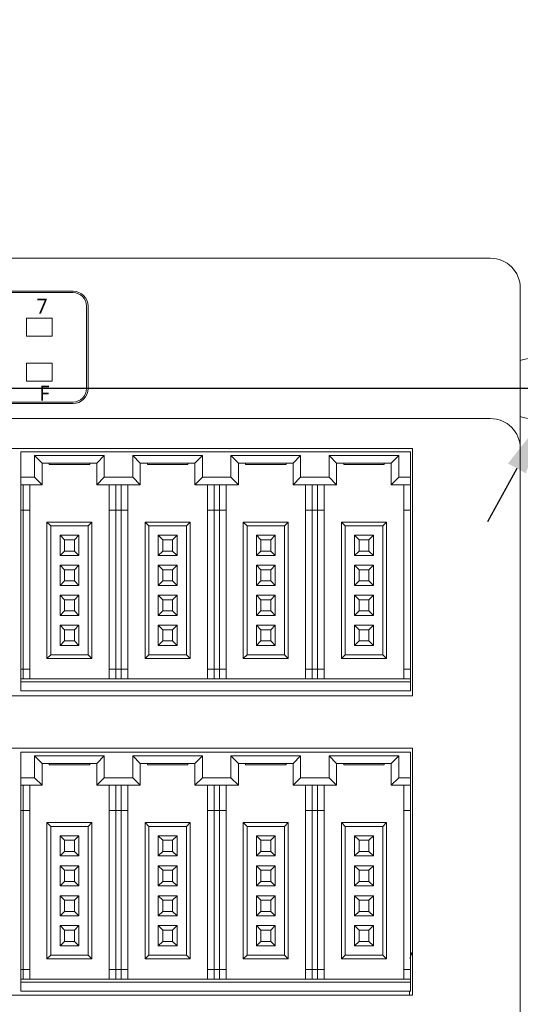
# Model space of a CAD drawing. Header units: millimetres. Extents: x 2293 to 4250, y -591 to 894.
# Tile 41 of 117: x 3579 to 3612, y 397 to 463. Entities that reach past the tile are written whole.
import ezdxf

# ---------------------------------------------------------------- set-up
doc = ezdxf.new("R2010")
doc.units = ezdxf.units.MM
doc.header["$PDSIZE"] = -1
doc.layers.add('1', color=7, linetype='Continuous', lineweight=13)
doc.dimstyles.new('ISO-25', dxfattribs={"dimtxt": 2.5, "dimasz": 2.5, "dimexe": 1.25, "dimexo": 0.625, "dimtad": 1, "dimtxsty": 'Standard', "dimcen": 2.5, "dimadec": 0, "dimazin": 0, "dimtfac": 1, "dimtmove": 0, "dimatfit": 3, "dimfxl": 1, "dimarcsym": 0})

# ---------------------------------------------------------------- blocks, each defined once
blk = doc.blocks.new('*D110')
at = {"color": 0, "lineweight": -2}
for p, q in [((3615.195, 438.093), (3438.352, 438.093)), ((3440.352, 434.013), (3440.352, 423.867)), ((3440.352, 407.173), (3440.352, 417.319)), ((3449.495, 403.093), (3438.352, 403.093))]:
    blk.add_line(p, q, dxfattribs=at)
at = {"color": 0}
for points in [[(3441.032, 434.013), (3439.672, 434.013), (3440.352, 438.093)], [(3439.672, 407.173), (3441.032, 407.173), (3440.352, 403.093)]]:
    blk.add_solid(points, dxfattribs=at)
at = {"layer": 'Defpoints', "color": 0}
for p in [(3440.352, 438.093), (3615.195, 438.093), (3449.495, 403.093)]:
    blk.add_point(p, dxfattribs=at)
at = {"color": 0, "insert": (3440.352, 420.593), "char_height": 3.5, "attachment_point": 5}
blk.add_mtext('(35)', dxfattribs=at)
blk = doc.blocks.new('*D111')
at = {"color": 0, "lineweight": -2}
for p, q in [((3615.195, 438.093), (3615.195, 356.944)), ((3449.495, 403.093), (3449.495, 356.944)), ((3453.575, 358.944), (3611.115, 358.944))]:
    blk.add_line(p, q, dxfattribs=at)
at = {"color": 0}
for points in [[(3453.575, 359.624), (3453.575, 358.264), (3449.495, 358.944)], [(3611.115, 358.264), (3611.115, 359.624), (3615.195, 358.944)]]:
    blk.add_solid(points, dxfattribs=at)
at = {"layer": 'Defpoints', "color": 0}
for p in [(3615.195, 438.093), (3449.495, 403.093), (3615.195, 358.944)]:
    blk.add_point(p, dxfattribs=at)
at = {"color": 0, "insert": (3532.345, 362.509), "char_height": 3.5, "attachment_point": 5}
blk.add_mtext('(165,7)', dxfattribs=at)
blk = doc.blocks.new('*D118')
at = {"color": 0, "lineweight": -2}
for p, q in [((3618.122, 443.422), (3625.363, 456.605)), ((3644.97, 456.605), (3625.363, 456.605)), ((3614.232, 436.34), (3616.158, 439.846)), ((3612.268, 432.764), (3610.303, 429.188))]:
    blk.add_line(p, q, dxfattribs=at)
at = {"color": 0}
for points in [[(3617.526, 443.749), (3618.718, 443.095), (3616.158, 439.846)], [(3612.864, 432.436), (3611.672, 433.091), (3614.232, 436.34)]]:
    blk.add_solid(points, dxfattribs=at)
at = {"layer": 'Defpoints', "color": 0}
for p in [(3616.158, 439.846), (3614.232, 436.34)]:
    blk.add_point(p, dxfattribs=at)
at = {"color": 0, "insert": (3636.803, 460.171), "char_height": 3.5, "attachment_point": 5}
blk.add_mtext('∅4%%p0,1', dxfattribs=at)

msp = doc.modelspace()

# ---------------------------------------------------------------- linework, layer by layer
at = {"layer": '1', "color": 7, "linetype": 'Continuous', "lineweight": 18}
for p, q in [((3481.495, 446.793), (3610.495, 446.793)), ((3481.495, 446.793), (3610.495, 446.793)), ((3582.655, 444.593), (3481.495, 444.593)), ((3481.495, 444.493), (3582.655, 444.493)), ((3612.495, 444.793), (3612.495, 436.921)), ((3612.495, 444.793), (3612.495, 436.921)), ((3583.555, 443.593), (3583.555, 438.093)), ((3583.655, 443.593), (3583.655, 438.093)), ((3579.555, 441.593), (3579.555, 442.793)), ((3579.555, 442.793), (3581.255, 442.793)), ((3579.555, 442.793), (3581.255, 442.793)), ((3579.555, 441.593), (3579.555, 442.793)), ((3581.255, 442.793), (3581.255, 441.593)), ((3581.255, 442.793), (3581.255, 441.593)), ((3581.255, 441.593), (3579.555, 441.593)), ((3581.255, 441.593), (3579.555, 441.593)), ((3579.555, 438.593), (3579.555, 439.793)), ((3579.555, 439.793), (3581.255, 439.793)), ((3579.555, 439.793), (3581.255, 439.793)), ((3579.555, 438.593), (3579.555, 439.793)), ((3581.255, 439.793), (3581.255, 438.593)), ((3581.255, 439.793), (3581.255, 438.593)), ((3581.255, 438.593), (3579.555, 438.593)), ((3581.255, 438.593), (3579.555, 438.593)), ((3582.655, 437.193), (3481.495, 437.193)), ((3582.655, 437.093), (3481.495, 437.093)), ((3610.495, 436.093), (3481.495, 436.093)), ((3552.895, 434.093), (3605.295, 434.093)), ((3579.165, 433.873), (3605.165, 433.873)), ((3579.165, 432.173), (3579.165, 433.873)), ((3605.165, 433.873), (3605.165, 432.173)), ((3605.295, 434.093), (3605.295, 417.593)), ((3612.495, 396.393), (3612.495, 434.093)), ((3580.09, 433.623), (3580.59, 433.123)), ((3580.09, 433.623), (3580.09, 432.173)), ((3584.74, 433.623), (3580.09, 433.623)), ((3580.59, 433.123), (3580.59, 431.673)), ((3584.24, 433.123), (3580.59, 433.123)), ((3581.065, 433.023), (3581.065, 433.123)), ((3583.765, 433.023), (3583.765, 433.123)), ((3584.74, 433.623), (3584.24, 433.123)), ((3584.24, 431.673), (3584.24, 433.123)), ((3584.74, 432.173), (3584.74, 433.623)), ((3591.29, 433.623), (3586.64, 433.623)), ((3586.64, 433.623), (3587.14, 433.123)), ((3586.64, 433.623), (3586.64, 432.173)), ((3590.79, 433.123), (3587.14, 433.123)), ((3587.14, 433.123), (3587.14, 431.673)), ((3587.615, 433.023), (3587.615, 433.123)), ((3590.315, 433.023), (3590.315, 433.123)), ((3591.29, 433.623), (3590.79, 433.123)), ((3590.79, 431.673), (3590.79, 433.123)), ((3591.29, 432.173), (3591.29, 433.623)), ((3593.19, 433.623), (3593.19, 432.173)), ((3597.84, 433.623), (3593.19, 433.623)), ((3593.19, 433.623), (3593.69, 433.123)), ((3593.69, 433.123), (3593.69, 431.673)), ((3597.34, 433.123), (3593.69, 433.123)), ((3594.165, 433.023), (3594.165, 433.123)), ((3596.865, 433.023), (3596.865, 433.123)), ((3597.84, 433.623), (3597.34, 433.123)), ((3597.34, 431.673), (3597.34, 433.123)), ((3597.84, 432.173), (3597.84, 433.623)), ((3599.74, 433.623), (3600.24, 433.123)), ((3599.74, 433.623), (3599.74, 432.173)), ((3604.39, 433.623), (3599.74, 433.623)), ((3603.89, 433.123), (3600.24, 433.123)), ((3600.24, 433.123), (3600.24, 431.673)), ((3600.715, 433.023), (3600.715, 433.123)), ((3603.415, 433.023), (3603.415, 433.123)), ((3604.39, 433.623), (3603.89, 433.123)), ((3603.89, 431.673), (3603.89, 433.123)), ((3604.39, 432.173), (3604.39, 433.623)), ((3581.065, 433.023), (3583.765, 433.023)), ((3587.615, 433.023), (3590.315, 433.023)), ((3594.165, 433.023), (3596.865, 433.023)), ((3600.715, 433.023), (3603.415, 433.023)), ((3579.165, 432.173), (3579.165, 431.673)), ((3580.09, 432.173), (3579.165, 432.173)), ((3580.09, 432.173), (3580.59, 431.673)), ((3584.74, 432.173), (3584.24, 431.673)), ((3586.64, 432.173), (3584.74, 432.173)), ((3586.64, 432.173), (3587.14, 431.673)), ((3591.29, 432.173), (3590.79, 431.673)), ((3593.19, 432.173), (3591.29, 432.173)), ((3593.19, 432.173), (3593.69, 431.673)), ((3597.84, 432.173), (3597.34, 431.673)), ((3599.74, 432.173), (3597.84, 432.173)), ((3599.74, 432.173), (3600.24, 431.673)), ((3604.39, 432.173), (3603.89, 431.673)), ((3605.165, 432.173), (3604.39, 432.173)), ((3605.165, 431.673), (3605.165, 432.173)), ((3579.165, 431.673), (3579.165, 429.973)), ((3580.59, 431.673), (3579.165, 431.673)), ((3579.315, 431.673), (3579.315, 429.973)), ((3579.765, 431.673), (3579.765, 429.973)), ((3587.14, 431.673), (3584.24, 431.673)), ((3585.065, 429.973), (3585.065, 431.673)), ((3585.515, 429.973), (3585.515, 431.673)), ((3585.865, 431.673), (3585.865, 429.973)), ((3586.315, 431.673), (3586.315, 429.973)), ((3593.69, 431.673), (3590.79, 431.673)), ((3591.615, 429.973), (3591.615, 431.673)), ((3592.065, 429.973), (3592.065, 431.673)), ((3592.415, 431.673), (3592.415, 429.973)), ((3592.865, 431.673), (3592.865, 429.973)), ((3600.24, 431.673), (3597.34, 431.673)), ((3598.165, 429.973), (3598.165, 431.673)), ((3598.615, 429.973), (3598.615, 431.673)), ((3598.965, 431.673), (3598.965, 429.973)), ((3599.415, 431.673), (3599.415, 429.973)), ((3605.165, 431.673), (3603.89, 431.673)), ((3604.715, 429.973), (3604.715, 431.673)), ((3605.165, 429.973), (3605.165, 431.673)), ((3579.165, 429.973), (3579.165, 419.373)), ((3579.315, 429.973), (3579.165, 429.973)), ((3579.315, 429.973), (3579.315, 419.373)), ((3579.315, 429.973), (3579.765, 429.973)), ((3579.765, 429.973), (3579.765, 419.373)), ((3585.065, 419.373), (3585.065, 429.973)), ((3585.065, 429.973), (3585.515, 429.973)), ((3585.515, 419.373), (3585.515, 429.973)), ((3585.865, 429.973), (3585.515, 429.973)), ((3585.865, 429.973), (3585.865, 419.373)), ((3585.865, 429.973), (3586.315, 429.973)), ((3586.315, 429.973), (3586.315, 419.373)), ((3591.615, 419.373), (3591.615, 429.973)), ((3591.615, 429.973), (3592.065, 429.973)), ((3592.065, 419.373), (3592.065, 429.973)), ((3592.415, 429.973), (3592.065, 429.973)), ((3592.415, 429.973), (3592.415, 419.373)), ((3592.415, 429.973), (3592.865, 429.973)), ((3592.865, 429.973), (3592.865, 419.373)), ((3598.165, 419.373), (3598.165, 429.973)), ((3598.165, 429.973), (3598.615, 429.973)), ((3598.615, 419.373), (3598.615, 429.973)), ((3598.965, 429.973), (3598.615, 429.973)), ((3598.965, 429.973), (3598.965, 419.373)), ((3598.965, 429.973), (3599.415, 429.973)), ((3599.415, 429.973), (3599.415, 419.373)), ((3604.715, 419.373), (3604.715, 429.973)), ((3604.715, 429.973), (3605.165, 429.973)), ((3605.165, 419.373), (3605.165, 429.973)), ((3580.915, 429.173), (3580.915, 420.073)), ((3583.915, 429.173), (3580.915, 429.173)), ((3580.915, 429.173), (3581.165, 428.923)), ((3583.915, 429.173), (3583.665, 428.923)), ((3583.915, 420.073), (3583.915, 429.173)), ((3590.465, 429.173), (3587.465, 429.173)), ((3587.465, 429.173), (3587.465, 420.073)), ((3587.465, 429.173), (3587.715, 428.923)), ((3590.465, 429.173), (3590.215, 428.923)), ((3590.465, 420.073), (3590.465, 429.173)), ((3594.015, 429.173), (3594.015, 420.073)), ((3597.015, 429.173), (3594.015, 429.173)), ((3594.015, 429.173), (3594.265, 428.923)), ((3597.015, 429.173), (3596.765, 428.923)), ((3597.015, 420.073), (3597.015, 429.173)), ((3600.565, 429.173), (3600.565, 420.073)), ((3600.565, 429.173), (3600.815, 428.923)), ((3603.565, 429.173), (3600.565, 429.173)), ((3603.565, 429.173), (3603.315, 428.923)), ((3603.565, 420.073), (3603.565, 429.173)), ((3581.165, 428.923), (3581.165, 420.323)), ((3583.665, 428.923), (3581.165, 428.923)), ((3583.665, 420.323), (3583.665, 428.923)), ((3590.215, 428.923), (3587.715, 428.923)), ((3587.715, 428.923), (3587.715, 420.323)), ((3590.215, 420.323), (3590.215, 428.923)), ((3596.765, 428.923), (3594.265, 428.923)), ((3594.265, 428.923), (3594.265, 420.323)), ((3596.765, 420.323), (3596.765, 428.923)), ((3603.315, 428.923), (3600.815, 428.923)), ((3600.815, 428.923), (3600.815, 420.323)), ((3603.315, 420.323), (3603.315, 428.923)), ((3583.04, 428.298), (3581.79, 428.298)), ((3581.79, 428.298), (3582.09, 427.998)), ((3581.79, 428.298), (3581.79, 426.948)), ((3582.74, 427.998), (3582.09, 427.998)), ((3582.09, 427.998), (3582.09, 427.248)), ((3583.04, 428.298), (3582.74, 427.998)), ((3582.74, 427.248), (3582.74, 427.998)), ((3583.04, 426.948), (3583.04, 428.298)), ((3589.59, 428.298), (3588.34, 428.298)), ((3588.34, 428.298), (3588.64, 427.998)), ((3588.34, 428.298), (3588.34, 426.948)), ((3589.29, 427.998), (3588.64, 427.998)), ((3588.64, 427.998), (3588.64, 427.248)), ((3589.59, 428.298), (3589.29, 427.998)), ((3589.29, 427.248), (3589.29, 427.998)), ((3589.59, 426.948), (3589.59, 428.298)), ((3594.89, 428.298), (3594.89, 426.948)), ((3596.14, 428.298), (3594.89, 428.298)), ((3594.89, 428.298), (3595.19, 427.998)), ((3595.19, 427.998), (3595.19, 427.248)), ((3595.84, 427.998), (3595.19, 427.998)), ((3596.14, 428.298), (3595.84, 427.998)), ((3595.84, 427.248), (3595.84, 427.998)), ((3596.14, 426.948), (3596.14, 428.298)), ((3601.44, 428.298), (3601.74, 427.998)), ((3601.44, 428.298), (3601.44, 426.948)), ((3602.69, 428.298), (3601.44, 428.298)), ((3601.74, 427.998), (3601.74, 427.248)), ((3602.39, 427.998), (3601.74, 427.998)), ((3602.69, 428.298), (3602.39, 427.998)), ((3602.39, 427.248), (3602.39, 427.998)), ((3602.69, 426.948), (3602.69, 428.298)), ((3581.79, 426.948), (3582.09, 427.248)), ((3582.09, 427.248), (3582.74, 427.248)), ((3583.04, 426.948), (3582.74, 427.248)), ((3588.34, 426.948), (3588.64, 427.248)), ((3588.64, 427.248), (3589.29, 427.248)), ((3589.59, 426.948), (3589.29, 427.248)), ((3594.89, 426.948), (3595.19, 427.248)), ((3595.19, 427.248), (3595.84, 427.248)), ((3596.14, 426.948), (3595.84, 427.248)), ((3601.44, 426.948), (3601.74, 427.248)), ((3601.74, 427.248), (3602.39, 427.248)), ((3602.69, 426.948), (3602.39, 427.248)), ((3581.79, 426.948), (3583.04, 426.948)), ((3588.34, 426.948), (3589.59, 426.948)), ((3594.89, 426.948), (3596.14, 426.948)), ((3601.44, 426.948), (3602.69, 426.948)), ((3583.04, 426.298), (3581.79, 426.298)), ((3581.79, 426.298), (3582.09, 425.998)), ((3581.79, 426.298), (3581.79, 424.948)), ((3582.74, 425.998), (3582.09, 425.998)), ((3582.09, 425.998), (3582.09, 425.248)), ((3583.04, 426.298), (3582.74, 425.998)), ((3582.74, 425.248), (3582.74, 425.998)), ((3583.04, 424.948), (3583.04, 426.298)), ((3588.34, 426.298), (3588.34, 424.948)), ((3589.59, 426.298), (3588.34, 426.298)), ((3588.34, 426.298), (3588.64, 425.998)), ((3588.64, 425.998), (3588.64, 425.248)), ((3589.29, 425.998), (3588.64, 425.998)), ((3589.59, 426.298), (3589.29, 425.998)), ((3589.29, 425.248), (3589.29, 425.998)), ((3589.59, 424.948), (3589.59, 426.298)), ((3594.89, 426.298), (3595.19, 425.998)), ((3594.89, 426.298), (3594.89, 424.948)), ((3596.14, 426.298), (3594.89, 426.298)), ((3595.84, 425.998), (3595.19, 425.998)), ((3595.19, 425.998), (3595.19, 425.248)), ((3596.14, 426.298), (3595.84, 425.998)), ((3595.84, 425.248), (3595.84, 425.998)), ((3596.14, 424.948), (3596.14, 426.298)), ((3601.44, 426.298), (3601.74, 425.998)), ((3601.44, 426.298), (3601.44, 424.948)), ((3602.69, 426.298), (3601.44, 426.298)), ((3601.74, 425.998), (3601.74, 425.248)), ((3602.39, 425.998), (3601.74, 425.998)), ((3602.69, 426.298), (3602.39, 425.998)), ((3602.39, 425.248), (3602.39, 425.998)), ((3602.69, 424.948), (3602.69, 426.298)), ((3581.79, 424.948), (3582.09, 425.248)), ((3582.09, 425.248), (3582.74, 425.248)), ((3583.04, 424.948), (3582.74, 425.248)), ((3588.34, 424.948), (3588.64, 425.248)), ((3588.64, 425.248), (3589.29, 425.248)), ((3589.59, 424.948), (3589.29, 425.248)), ((3594.89, 424.948), (3595.19, 425.248)), ((3595.19, 425.248), (3595.84, 425.248)), ((3596.14, 424.948), (3595.84, 425.248)), ((3601.44, 424.948), (3601.74, 425.248)), ((3601.74, 425.248), (3602.39, 425.248)), ((3602.69, 424.948), (3602.39, 425.248)), ((3581.79, 424.948), (3583.04, 424.948)), ((3588.34, 424.948), (3589.59, 424.948)), ((3594.89, 424.948), (3596.14, 424.948)), ((3601.44, 424.948), (3602.69, 424.948)), ((3581.79, 424.298), (3581.79, 422.948)), ((3583.04, 424.298), (3581.79, 424.298)), ((3581.79, 424.298), (3582.09, 423.998)), ((3582.09, 423.998), (3582.09, 423.248)), ((3582.74, 423.998), (3582.09, 423.998)), ((3583.04, 424.298), (3582.74, 423.998)), ((3582.74, 423.248), (3582.74, 423.998)), ((3583.04, 422.948), (3583.04, 424.298)), ((3589.59, 424.298), (3588.34, 424.298)), ((3588.34, 424.298), (3588.64, 423.998)), ((3588.34, 424.298), (3588.34, 422.948)), ((3589.29, 423.998), (3588.64, 423.998)), ((3588.64, 423.998), (3588.64, 423.248)), ((3589.59, 424.298), (3589.29, 423.998)), ((3589.29, 423.248), (3589.29, 423.998)), ((3589.59, 422.948), (3589.59, 424.298)), ((3594.89, 424.298), (3595.19, 423.998)), ((3594.89, 424.298), (3594.89, 422.948)), ((3596.14, 424.298), (3594.89, 424.298)), ((3595.84, 423.998), (3595.19, 423.998)), ((3595.19, 423.998), (3595.19, 423.248)), ((3596.14, 424.298), (3595.84, 423.998)), ((3595.84, 423.248), (3595.84, 423.998)), ((3596.14, 422.948), (3596.14, 424.298)), ((3601.44, 424.298), (3601.74, 423.998)), ((3601.44, 424.298), (3601.44, 422.948)), ((3602.69, 424.298), (3601.44, 424.298)), ((3601.74, 423.998), (3601.74, 423.248)), ((3602.39, 423.998), (3601.74, 423.998)), ((3602.69, 424.298), (3602.39, 423.998)), ((3602.39, 423.248), (3602.39, 423.998)), ((3602.69, 422.948), (3602.69, 424.298)), ((3581.79, 422.948), (3582.09, 423.248)), ((3582.09, 423.248), (3582.74, 423.248)), ((3583.04, 422.948), (3582.74, 423.248)), ((3588.34, 422.948), (3588.64, 423.248)), ((3588.64, 423.248), (3589.29, 423.248)), ((3589.59, 422.948), (3589.29, 423.248)), ((3594.89, 422.948), (3595.19, 423.248)), ((3595.19, 423.248), (3595.84, 423.248)), ((3596.14, 422.948), (3595.84, 423.248)), ((3601.44, 422.948), (3601.74, 423.248)), ((3601.74, 423.248), (3602.39, 423.248)), ((3602.69, 422.948), (3602.39, 423.248)), ((3581.79, 422.948), (3583.04, 422.948)), ((3588.34, 422.948), (3589.59, 422.948)), ((3594.89, 422.948), (3596.14, 422.948)), ((3601.44, 422.948), (3602.69, 422.948)), ((3581.79, 422.298), (3581.79, 420.948)), ((3583.04, 422.298), (3581.79, 422.298)), ((3581.79, 422.298), (3582.09, 421.998)), ((3582.09, 421.998), (3582.09, 421.248)), ((3582.74, 421.998), (3582.09, 421.998)), ((3583.04, 422.298), (3582.74, 421.998)), ((3582.74, 421.248), (3582.74, 421.998)), ((3583.04, 420.948), (3583.04, 422.298)), ((3588.34, 422.298), (3588.34, 420.948)), ((3589.59, 422.298), (3588.34, 422.298)), ((3588.34, 422.298), (3588.64, 421.998)), ((3588.64, 421.998), (3588.64, 421.248)), ((3589.29, 421.998), (3588.64, 421.998)), ((3589.59, 422.298), (3589.29, 421.998)), ((3589.29, 421.248), (3589.29, 421.998)), ((3589.59, 420.948), (3589.59, 422.298)), ((3596.14, 422.298), (3594.89, 422.298)), ((3594.89, 422.298), (3595.19, 421.998)), ((3594.89, 422.298), (3594.89, 420.948)), ((3595.84, 421.998), (3595.19, 421.998)), ((3595.19, 421.998), (3595.19, 421.248)), ((3596.14, 422.298), (3595.84, 421.998)), ((3595.84, 421.248), (3595.84, 421.998)), ((3596.14, 420.948), (3596.14, 422.298)), ((3601.44, 422.298), (3601.74, 421.998)), ((3601.44, 422.298), (3601.44, 420.948)), ((3602.69, 422.298), (3601.44, 422.298)), ((3601.74, 421.998), (3601.74, 421.248)), ((3602.39, 421.998), (3601.74, 421.998)), ((3602.69, 422.298), (3602.39, 421.998)), ((3602.39, 421.248), (3602.39, 421.998)), ((3602.69, 420.948), (3602.69, 422.298)), ((3581.79, 420.948), (3582.09, 421.248)), ((3581.79, 420.948), (3583.04, 420.948)), ((3582.09, 421.248), (3582.74, 421.248)), ((3583.04, 420.948), (3582.74, 421.248)), ((3588.34, 420.948), (3588.64, 421.248)), ((3588.34, 420.948), (3589.59, 420.948)), ((3588.64, 421.248), (3589.29, 421.248)), ((3589.59, 420.948), (3589.29, 421.248)), ((3594.89, 420.948), (3595.19, 421.248)), ((3594.89, 420.948), (3596.14, 420.948)), ((3595.19, 421.248), (3595.84, 421.248)), ((3596.14, 420.948), (3595.84, 421.248)), ((3601.44, 420.948), (3601.74, 421.248)), ((3601.44, 420.948), (3602.69, 420.948)), ((3601.74, 421.248), (3602.39, 421.248)), ((3602.69, 420.948), (3602.39, 421.248)), ((3580.915, 420.073), (3581.165, 420.323)), ((3580.915, 420.073), (3583.915, 420.073)), ((3581.165, 420.323), (3583.665, 420.323)), ((3583.915, 420.073), (3583.665, 420.323)), ((3587.465, 420.073), (3587.715, 420.323)), ((3587.465, 420.073), (3590.465, 420.073)), ((3587.715, 420.323), (3590.215, 420.323)), ((3590.465, 420.073), (3590.215, 420.323)), ((3594.015, 420.073), (3594.265, 420.323)), ((3594.015, 420.073), (3597.015, 420.073)), ((3594.265, 420.323), (3596.765, 420.323)), ((3597.015, 420.073), (3596.765, 420.323)), ((3600.565, 420.073), (3600.815, 420.323)), ((3600.565, 420.073), (3603.565, 420.073)), ((3600.815, 420.323), (3603.315, 420.323)), ((3603.565, 420.073), (3603.315, 420.323)), ((3579.165, 419.373), (3579.165, 418.723)), ((3579.315, 419.373), (3579.165, 419.373)), ((3579.765, 419.373), (3579.315, 419.373)), ((3579.315, 419.373), (3579.315, 418.723)), ((3579.765, 419.373), (3579.765, 418.723)), ((3585.515, 419.373), (3585.065, 419.373)), ((3585.065, 418.723), (3585.065, 419.373)), ((3585.865, 419.373), (3585.515, 419.373)), ((3585.515, 418.723), (3585.515, 419.373)), ((3585.865, 419.373), (3585.865, 418.723)), ((3586.315, 419.373), (3585.865, 419.373)), ((3586.315, 419.373), (3586.315, 418.723)), ((3592.065, 419.373), (3591.615, 419.373)), ((3591.615, 418.723), (3591.615, 419.373)), ((3592.415, 419.373), (3592.065, 419.373)), ((3592.065, 418.723), (3592.065, 419.373)), ((3592.415, 419.373), (3592.415, 418.723)), ((3592.865, 419.373), (3592.415, 419.373)), ((3592.865, 419.373), (3592.865, 418.723)), ((3598.615, 419.373), (3598.165, 419.373)), ((3598.165, 418.723), (3598.165, 419.373)), ((3598.965, 419.373), (3598.615, 419.373)), ((3598.615, 418.723), (3598.615, 419.373)), ((3599.415, 419.373), (3598.965, 419.373)), ((3598.965, 419.373), (3598.965, 418.723)), ((3599.415, 419.373), (3599.415, 418.723)), ((3605.165, 419.373), (3604.715, 419.373)), ((3604.715, 418.723), (3604.715, 419.373)), ((3605.165, 418.723), (3605.165, 419.373)), ((3579.165, 418.723), (3605.165, 418.723)), ((3579.165, 418.723), (3579.165, 418.523)), ((3605.165, 418.523), (3605.165, 418.723)), ((3579.165, 417.923), (3579.165, 418.523)), ((3579.165, 418.523), (3605.165, 418.523)), ((3605.165, 418.523), (3605.165, 417.923)), ((3605.295, 417.593), (3552.895, 417.593)), ((3605.165, 417.923), (3579.165, 417.923)), ((3552.895, 414.093), (3605.295, 414.093)), ((3605.295, 414.093), (3605.295, 397.593)), ((3579.165, 413.818), (3605.165, 413.818)), ((3579.165, 412.118), (3579.165, 413.818)), ((3580.09, 413.568), (3580.59, 413.068)), ((3580.09, 413.568), (3580.09, 412.118)), ((3584.74, 413.568), (3580.09, 413.568)), ((3584.74, 413.568), (3584.24, 413.068)), ((3584.74, 412.118), (3584.74, 413.568)), ((3586.64, 413.568), (3587.14, 413.068)), ((3586.64, 413.568), (3586.64, 412.118)), ((3591.29, 413.568), (3586.64, 413.568)), ((3591.29, 413.568), (3590.79, 413.068)), ((3591.29, 412.118), (3591.29, 413.568)), ((3593.19, 413.568), (3593.69, 413.068)), ((3593.19, 413.568), (3593.19, 412.118)), ((3597.84, 413.568), (3593.19, 413.568)), ((3597.84, 413.568), (3597.34, 413.068)), ((3597.84, 412.118), (3597.84, 413.568)), ((3599.74, 413.568), (3600.24, 413.068)), ((3599.74, 413.568), (3599.74, 412.118)), ((3604.39, 413.568), (3599.74, 413.568)), ((3604.39, 413.568), (3603.89, 413.068)), ((3604.39, 412.118), (3604.39, 413.568)), ((3605.165, 413.818), (3605.165, 412.118)), ((3580.59, 413.068), (3580.59, 411.618)), ((3584.24, 413.068), (3580.59, 413.068)), ((3581.065, 412.968), (3581.065, 413.068)), ((3581.065, 412.968), (3583.765, 412.968)), ((3583.765, 412.968), (3583.765, 413.068)), ((3584.24, 411.618), (3584.24, 413.068)), ((3587.14, 413.068), (3587.14, 411.618)), ((3590.79, 413.068), (3587.14, 413.068)), ((3587.615, 412.968), (3587.615, 413.068)), ((3587.615, 412.968), (3590.315, 412.968)), ((3590.315, 412.968), (3590.315, 413.068)), ((3590.79, 411.618), (3590.79, 413.068)), ((3593.69, 413.068), (3593.69, 411.618)), ((3597.34, 413.068), (3593.69, 413.068)), ((3594.165, 412.968), (3594.165, 413.068)), ((3594.165, 412.968), (3596.865, 412.968)), ((3596.865, 412.968), (3596.865, 413.068)), ((3597.34, 411.618), (3597.34, 413.068)), ((3603.89, 413.068), (3600.24, 413.068)), ((3600.24, 413.068), (3600.24, 411.618)), ((3600.715, 412.968), (3600.715, 413.068)), ((3600.715, 412.968), (3603.415, 412.968)), ((3603.415, 412.968), (3603.415, 413.068)), ((3603.89, 411.618), (3603.89, 413.068)), ((3579.165, 412.118), (3579.165, 411.618)), ((3580.09, 412.118), (3579.165, 412.118)), ((3580.09, 412.118), (3580.59, 411.618)), ((3584.74, 412.118), (3584.24, 411.618)), ((3586.64, 412.118), (3584.74, 412.118)), ((3586.64, 412.118), (3587.14, 411.618)), ((3591.29, 412.118), (3590.79, 411.618)), ((3593.19, 412.118), (3591.29, 412.118)), ((3593.19, 412.118), (3593.69, 411.618)), ((3597.84, 412.118), (3597.34, 411.618)), ((3599.74, 412.118), (3597.84, 412.118)), ((3599.74, 412.118), (3600.24, 411.618)), ((3604.39, 412.118), (3603.89, 411.618)), ((3605.165, 412.118), (3604.39, 412.118)), ((3605.165, 411.618), (3605.165, 412.118)), ((3579.165, 411.618), (3579.165, 409.918)), ((3580.59, 411.618), (3579.165, 411.618)), ((3579.315, 411.618), (3579.315, 409.918)), ((3579.765, 411.618), (3579.765, 409.918)), ((3587.14, 411.618), (3584.24, 411.618)), ((3585.065, 409.918), (3585.065, 411.618)), ((3585.515, 409.918), (3585.515, 411.618)), ((3585.865, 411.618), (3585.865, 409.918)), ((3586.315, 411.618), (3586.315, 409.918)), ((3593.69, 411.618), (3590.79, 411.618)), ((3591.615, 409.918), (3591.615, 411.618)), ((3592.065, 409.918), (3592.065, 411.618)), ((3592.415, 411.618), (3592.415, 409.918)), ((3592.865, 411.618), (3592.865, 409.918)), ((3600.24, 411.618), (3597.34, 411.618)), ((3598.165, 409.918), (3598.165, 411.618)), ((3598.615, 409.918), (3598.615, 411.618)), ((3598.965, 411.618), (3598.965, 409.918)), ((3599.415, 411.618), (3599.415, 409.918)), ((3605.165, 411.618), (3603.89, 411.618)), ((3604.715, 409.918), (3604.715, 411.618)), ((3605.165, 409.918), (3605.165, 411.618)), ((3579.165, 409.918), (3579.165, 399.318)), ((3579.315, 409.918), (3579.165, 409.918)), ((3579.315, 409.918), (3579.315, 399.318)), ((3579.315, 409.918), (3579.765, 409.918)), ((3579.765, 409.918), (3579.765, 399.318)), ((3585.065, 399.318), (3585.065, 409.918)), ((3585.065, 409.918), (3585.515, 409.918)), ((3585.515, 399.318), (3585.515, 409.918)), ((3585.865, 409.918), (3585.515, 409.918)), ((3585.865, 409.918), (3585.865, 399.318)), ((3585.865, 409.918), (3586.315, 409.918)), ((3586.315, 409.918), (3586.315, 399.318)), ((3591.615, 399.318), (3591.615, 409.918)), ((3591.615, 409.918), (3592.065, 409.918)), ((3592.065, 399.318), (3592.065, 409.918)), ((3592.415, 409.918), (3592.065, 409.918)), ((3592.415, 409.918), (3592.415, 399.318)), ((3592.415, 409.918), (3592.865, 409.918)), ((3592.865, 409.918), (3592.865, 399.318)), ((3598.165, 399.318), (3598.165, 409.918)), ((3598.165, 409.918), (3598.615, 409.918)), ((3598.615, 399.318), (3598.615, 409.918)), ((3598.965, 409.918), (3598.615, 409.918)), ((3598.965, 409.918), (3598.965, 399.318)), ((3598.965, 409.918), (3599.415, 409.918)), ((3599.415, 409.918), (3599.415, 399.318)), ((3604.715, 399.318), (3604.715, 409.918)), ((3604.715, 409.918), (3605.165, 409.918)), ((3605.165, 399.318), (3605.165, 409.918)), ((3583.915, 409.118), (3580.915, 409.118)), ((3580.915, 409.118), (3580.915, 400.018)), ((3580.915, 409.118), (3581.165, 408.868)), ((3583.665, 408.868), (3581.165, 408.868)), ((3581.165, 408.868), (3581.165, 400.268)), ((3583.915, 409.118), (3583.665, 408.868)), ((3583.665, 400.268), (3583.665, 408.868)), ((3583.915, 400.018), (3583.915, 409.118)), ((3590.465, 409.118), (3587.465, 409.118)), ((3587.465, 409.118), (3587.465, 400.018)), ((3587.465, 409.118), (3587.715, 408.868)), ((3590.215, 408.868), (3587.715, 408.868)), ((3587.715, 408.868), (3587.715, 400.268)), ((3590.465, 409.118), (3590.215, 408.868)), ((3590.215, 400.268), (3590.215, 408.868)), ((3590.465, 400.018), (3590.465, 409.118)), ((3594.015, 409.118), (3594.015, 400.018)), ((3597.015, 409.118), (3594.015, 409.118)), ((3594.015, 409.118), (3594.265, 408.868)), ((3594.265, 408.868), (3594.265, 400.268)), ((3596.765, 408.868), (3594.265, 408.868)), ((3597.015, 409.118), (3596.765, 408.868)), ((3596.765, 400.268), (3596.765, 408.868)), ((3597.015, 400.018), (3597.015, 409.118)), ((3600.565, 409.118), (3600.565, 400.018)), ((3600.565, 409.118), (3600.815, 408.868)), ((3603.565, 409.118), (3600.565, 409.118)), ((3603.315, 408.868), (3600.815, 408.868)), ((3600.815, 408.868), (3600.815, 400.268)), ((3603.565, 409.118), (3603.315, 408.868)), ((3603.315, 400.268), (3603.315, 408.868)), ((3603.565, 400.018), (3603.565, 409.118)), ((3581.79, 408.243), (3582.09, 407.943)), ((3581.79, 408.243), (3581.79, 406.893)), ((3583.04, 408.243), (3581.79, 408.243)), ((3583.04, 408.243), (3582.74, 407.943)), ((3583.04, 406.893), (3583.04, 408.243)), ((3588.34, 408.243), (3588.64, 407.943)), ((3588.34, 408.243), (3588.34, 406.893)), ((3589.59, 408.243), (3588.34, 408.243)), ((3589.59, 408.243), (3589.29, 407.943)), ((3589.59, 406.893), (3589.59, 408.243)), ((3596.14, 408.243), (3594.89, 408.243)), ((3594.89, 408.243), (3595.19, 407.943)), ((3594.89, 408.243), (3594.89, 406.893)), ((3596.14, 408.243), (3595.84, 407.943)), ((3596.14, 406.893), (3596.14, 408.243)), ((3601.44, 408.243), (3601.74, 407.943)), ((3601.44, 408.243), (3601.44, 406.893)), ((3602.69, 408.243), (3601.44, 408.243)), ((3602.69, 408.243), (3602.39, 407.943)), ((3602.69, 406.893), (3602.69, 408.243)), ((3582.09, 407.943), (3582.09, 407.193)), ((3582.74, 407.943), (3582.09, 407.943)), ((3582.74, 407.193), (3582.74, 407.943)), ((3588.64, 407.943), (3588.64, 407.193)), ((3589.29, 407.943), (3588.64, 407.943)), ((3589.29, 407.193), (3589.29, 407.943)), ((3595.84, 407.943), (3595.19, 407.943)), ((3595.19, 407.943), (3595.19, 407.193)), ((3595.84, 407.193), (3595.84, 407.943)), ((3601.74, 407.943), (3601.74, 407.193)), ((3602.39, 407.943), (3601.74, 407.943)), ((3602.39, 407.193), (3602.39, 407.943)), ((3581.79, 406.893), (3582.09, 407.193)), ((3581.79, 406.893), (3583.04, 406.893)), ((3582.09, 407.193), (3582.74, 407.193)), ((3583.04, 406.893), (3582.74, 407.193)), ((3588.34, 406.893), (3588.64, 407.193)), ((3588.34, 406.893), (3589.59, 406.893)), ((3588.64, 407.193), (3589.29, 407.193)), ((3589.59, 406.893), (3589.29, 407.193)), ((3594.89, 406.893), (3595.19, 407.193)), ((3594.89, 406.893), (3596.14, 406.893)), ((3595.19, 407.193), (3595.84, 407.193)), ((3596.14, 406.893), (3595.84, 407.193)), ((3601.44, 406.893), (3601.74, 407.193)), ((3601.44, 406.893), (3602.69, 406.893)), ((3601.74, 407.193), (3602.39, 407.193)), ((3602.69, 406.893), (3602.39, 407.193)), ((3583.04, 406.243), (3581.79, 406.243)), ((3581.79, 406.243), (3582.09, 405.943)), ((3581.79, 406.243), (3581.79, 404.893)), ((3583.04, 406.243), (3582.74, 405.943)), ((3583.04, 404.893), (3583.04, 406.243)), ((3588.34, 406.243), (3588.64, 405.943)), ((3588.34, 406.243), (3588.34, 404.893)), ((3589.59, 406.243), (3588.34, 406.243)), ((3589.59, 406.243), (3589.29, 405.943)), ((3589.59, 404.893), (3589.59, 406.243)), ((3594.89, 406.243), (3595.19, 405.943)), ((3594.89, 406.243), (3594.89, 404.893)), ((3596.14, 406.243), (3594.89, 406.243)), ((3596.14, 406.243), (3595.84, 405.943)), ((3596.14, 404.893), (3596.14, 406.243)), ((3602.69, 406.243), (3601.44, 406.243)), ((3601.44, 406.243), (3601.74, 405.943)), ((3601.44, 406.243), (3601.44, 404.893)), ((3602.69, 406.243), (3602.39, 405.943)), ((3602.69, 404.893), (3602.69, 406.243)), ((3582.74, 405.943), (3582.09, 405.943)), ((3582.09, 405.943), (3582.09, 405.193)), ((3582.74, 405.193), (3582.74, 405.943)), ((3588.64, 405.943), (3588.64, 405.193)), ((3589.29, 405.943), (3588.64, 405.943)), ((3589.29, 405.193), (3589.29, 405.943)), ((3595.19, 405.943), (3595.19, 405.193)), ((3595.84, 405.943), (3595.19, 405.943)), ((3595.84, 405.193), (3595.84, 405.943)), ((3602.39, 405.943), (3601.74, 405.943)), ((3601.74, 405.943), (3601.74, 405.193)), ((3602.39, 405.193), (3602.39, 405.943)), ((3581.79, 404.893), (3582.09, 405.193)), ((3581.79, 404.893), (3583.04, 404.893)), ((3582.09, 405.193), (3582.74, 405.193)), ((3583.04, 404.893), (3582.74, 405.193)), ((3588.34, 404.893), (3588.64, 405.193)), ((3588.34, 404.893), (3589.59, 404.893)), ((3588.64, 405.193), (3589.29, 405.193)), ((3589.59, 404.893), (3589.29, 405.193)), ((3594.89, 404.893), (3595.19, 405.193)), ((3594.89, 404.893), (3596.14, 404.893)), ((3595.19, 405.193), (3595.84, 405.193)), ((3596.14, 404.893), (3595.84, 405.193)), ((3601.44, 404.893), (3601.74, 405.193)), ((3601.44, 404.893), (3602.69, 404.893)), ((3601.74, 405.193), (3602.39, 405.193)), ((3602.69, 404.893), (3602.39, 405.193)), ((3581.79, 404.243), (3581.79, 402.893)), ((3583.04, 404.243), (3581.79, 404.243)), ((3581.79, 404.243), (3582.09, 403.943)), ((3583.04, 404.243), (3582.74, 403.943)), ((3583.04, 402.893), (3583.04, 404.243)), ((3588.34, 404.243), (3588.34, 402.893)), ((3589.59, 404.243), (3588.34, 404.243)), ((3588.34, 404.243), (3588.64, 403.943)), ((3589.59, 404.243), (3589.29, 403.943)), ((3589.59, 402.893), (3589.59, 404.243)), ((3596.14, 404.243), (3594.89, 404.243)), ((3594.89, 404.243), (3595.19, 403.943)), ((3594.89, 404.243), (3594.89, 402.893)), ((3596.14, 404.243), (3595.84, 403.943)), ((3596.14, 402.893), (3596.14, 404.243)), ((3601.44, 404.243), (3601.44, 402.893)), ((3602.69, 404.243), (3601.44, 404.243)), ((3601.44, 404.243), (3601.74, 403.943)), ((3602.69, 404.243), (3602.39, 403.943)), ((3602.69, 402.893), (3602.69, 404.243)), ((3582.09, 403.943), (3582.09, 403.193)), ((3582.74, 403.943), (3582.09, 403.943)), ((3582.74, 403.193), (3582.74, 403.943)), ((3588.64, 403.943), (3588.64, 403.193)), ((3589.29, 403.943), (3588.64, 403.943)), ((3589.29, 403.193), (3589.29, 403.943)), ((3595.84, 403.943), (3595.19, 403.943)), ((3595.19, 403.943), (3595.19, 403.193)), ((3595.84, 403.193), (3595.84, 403.943)), ((3601.74, 403.943), (3601.74, 403.193)), ((3602.39, 403.943), (3601.74, 403.943)), ((3602.39, 403.193), (3602.39, 403.943)), ((3581.79, 402.893), (3582.09, 403.193)), ((3581.79, 402.893), (3583.04, 402.893)), ((3582.09, 403.193), (3582.74, 403.193)), ((3583.04, 402.893), (3582.74, 403.193)), ((3588.34, 402.893), (3588.64, 403.193)), ((3588.34, 402.893), (3589.59, 402.893)), ((3588.64, 403.193), (3589.29, 403.193)), ((3589.59, 402.893), (3589.29, 403.193)), ((3594.89, 402.893), (3595.19, 403.193)), ((3594.89, 402.893), (3596.14, 402.893)), ((3595.19, 403.193), (3595.84, 403.193)), ((3596.14, 402.893), (3595.84, 403.193)), ((3601.44, 402.893), (3601.74, 403.193)), ((3601.44, 402.893), (3602.69, 402.893)), ((3601.74, 403.193), (3602.39, 403.193)), ((3602.69, 402.893), (3602.39, 403.193)), ((3581.79, 402.243), (3581.79, 400.893)), ((3583.04, 402.243), (3581.79, 402.243)), ((3581.79, 402.243), (3582.09, 401.943)), ((3583.04, 402.243), (3582.74, 401.943)), ((3583.04, 400.893), (3583.04, 402.243)), ((3588.34, 402.243), (3588.64, 401.943)), ((3588.34, 402.243), (3588.34, 400.893)), ((3589.59, 402.243), (3588.34, 402.243)), ((3589.59, 402.243), (3589.29, 401.943)), ((3589.59, 400.893), (3589.59, 402.243)), ((3596.14, 402.243), (3594.89, 402.243)), ((3594.89, 402.243), (3595.19, 401.943)), ((3594.89, 402.243), (3594.89, 400.893)), ((3596.14, 402.243), (3595.84, 401.943)), ((3596.14, 400.893), (3596.14, 402.243)), ((3601.44, 402.243), (3601.74, 401.943)), ((3601.44, 402.243), (3601.44, 400.893)), ((3602.69, 402.243), (3601.44, 402.243)), ((3602.69, 402.243), (3602.39, 401.943)), ((3602.69, 400.893), (3602.69, 402.243)), ((3582.09, 401.943), (3582.09, 401.193)), ((3582.74, 401.943), (3582.09, 401.943)), ((3582.74, 401.193), (3582.74, 401.943)), ((3588.64, 401.943), (3588.64, 401.193)), ((3589.29, 401.943), (3588.64, 401.943)), ((3589.29, 401.193), (3589.29, 401.943)), ((3595.84, 401.943), (3595.19, 401.943)), ((3595.19, 401.943), (3595.19, 401.193)), ((3595.84, 401.193), (3595.84, 401.943)), ((3602.39, 401.943), (3601.74, 401.943)), ((3601.74, 401.943), (3601.74, 401.193)), ((3602.39, 401.193), (3602.39, 401.943)), ((3581.79, 400.893), (3582.09, 401.193)), ((3582.09, 401.193), (3582.74, 401.193)), ((3583.04, 400.893), (3582.74, 401.193)), ((3588.34, 400.893), (3588.64, 401.193)), ((3588.64, 401.193), (3589.29, 401.193)), ((3589.59, 400.893), (3589.29, 401.193)), ((3594.89, 400.893), (3595.19, 401.193)), ((3595.19, 401.193), (3595.84, 401.193)), ((3596.14, 400.893), (3595.84, 401.193)), ((3601.44, 400.893), (3601.74, 401.193)), ((3601.74, 401.193), (3602.39, 401.193)), ((3602.69, 400.893), (3602.39, 401.193)), ((3580.915, 400.018), (3581.165, 400.268)), ((3581.165, 400.268), (3583.665, 400.268)), ((3581.79, 400.893), (3583.04, 400.893)), ((3583.915, 400.018), (3583.665, 400.268)), ((3587.465, 400.018), (3587.715, 400.268)), ((3587.715, 400.268), (3590.215, 400.268)), ((3588.34, 400.893), (3589.59, 400.893)), ((3590.465, 400.018), (3590.215, 400.268)), ((3594.015, 400.018), (3594.265, 400.268)), ((3594.265, 400.268), (3596.765, 400.268)), ((3594.89, 400.893), (3596.14, 400.893)), ((3597.015, 400.018), (3596.765, 400.268)), ((3600.565, 400.018), (3600.815, 400.268)), ((3600.815, 400.268), (3603.315, 400.268)), ((3601.44, 400.893), (3602.69, 400.893)), ((3603.565, 400.018), (3603.315, 400.268)), ((3580.915, 400.018), (3583.915, 400.018)), ((3587.465, 400.018), (3590.465, 400.018)), ((3594.015, 400.018), (3597.015, 400.018)), ((3600.565, 400.018), (3603.565, 400.018)), ((3579.165, 399.318), (3579.165, 398.668)), ((3579.315, 399.318), (3579.165, 399.318)), ((3579.765, 399.318), (3579.315, 399.318)), ((3579.315, 399.318), (3579.315, 398.668)), ((3579.765, 399.318), (3579.765, 398.668)), ((3585.515, 399.318), (3585.065, 399.318)), ((3585.065, 398.668), (3585.065, 399.318)), ((3585.865, 399.318), (3585.515, 399.318)), ((3585.515, 398.668), (3585.515, 399.318)), ((3586.315, 399.318), (3585.865, 399.318)), ((3585.865, 399.318), (3585.865, 398.668)), ((3586.315, 399.318), (3586.315, 398.668)), ((3592.065, 399.318), (3591.615, 399.318)), ((3591.615, 398.668), (3591.615, 399.318)), ((3592.415, 399.318), (3592.065, 399.318)), ((3592.065, 398.668), (3592.065, 399.318)), ((3592.415, 399.318), (3592.415, 398.668)), ((3592.865, 399.318), (3592.415, 399.318)), ((3592.865, 399.318), (3592.865, 398.668)), ((3598.615, 399.318), (3598.165, 399.318)), ((3598.165, 398.668), (3598.165, 399.318)), ((3598.965, 399.318), (3598.615, 399.318)), ((3598.615, 398.668), (3598.615, 399.318)), ((3599.415, 399.318), (3598.965, 399.318)), ((3598.965, 399.318), (3598.965, 398.668)), ((3599.415, 399.318), (3599.415, 398.668)), ((3605.165, 399.318), (3604.715, 399.318)), ((3604.715, 398.668), (3604.715, 399.318)), ((3605.165, 398.668), (3605.165, 399.318)), ((3579.165, 398.668), (3579.165, 398.468)), ((3579.165, 398.668), (3605.165, 398.668)), ((3579.165, 397.868), (3579.165, 398.468)), ((3579.165, 398.468), (3605.165, 398.468)), ((3605.165, 398.468), (3605.165, 398.668)), ((3605.165, 398.468), (3605.165, 397.868)), ((3605.165, 397.868), (3579.165, 397.868)), ((3605.295, 397.593), (3552.895, 397.593))]:
    msp.add_line(p, q, dxfattribs=at)
for centre, radius, start, end in [((3610.495, 444.793), 2, 0, 90), ((3610.495, 444.793), 2, 0, 90), ((3582.655, 443.593), 1, 0, 90), ((3582.655, 443.593), 0.9, 0, 90), ((3613.195, 438.093), 2, 60, 110.48999), ((3582.655, 438.093), 0.9, 270, 0), ((3582.655, 438.093), 1, 270, 0), ((3610.495, 434.093), 2, 0, 90), ((3610.495, 434.093), 2, 0, 90), ((3613.195, 438.093), 2, 249.12, 300)]:
    msp.add_arc(centre, radius, start, end, dxfattribs=at)
msp.add_open_spline([(3612.495, 436.921), (3612.495, 436.769), (3612.495, 436.619), (3612.495, 436.398), (3612.495, 436.325), (3612.495, 436.216), (3612.495, 436.18), (3612.495, 436.108), (3612.495, 436.073), (3612.495, 435.897), (3612.495, 435.763), (3612.495, 435.601), (3612.495, 435.569), (3612.495, 435.506), (3612.495, 435.474), (3612.495, 435.381), (3612.495, 435.321), (3612.495, 435.03), (3612.495, 434.824), (3612.495, 434.585), (3612.495, 434.538), (3612.495, 434.446), (3612.495, 434.401), (3612.495, 434.312), (3612.495, 434.268), (3612.495, 434.202), (3612.495, 434.169), (3612.495, 434.136), (3612.495, 434.115), (3612.495, 434.104), (3612.495, 434.093)], degree=3, knots=[0, 0, 0, 0, 0.125, 0.125, 0.1875, 0.1875, 0.21875, 0.21875, 0.25, 0.25, 0.375, 0.375, 0.40625, 0.40625, 0.4375, 0.4375, 0.5, 0.5, 0.75, 0.75, 0.8125, 0.8125, 0.875, 0.875, 0.9375, 0.9375, 0.96875, 0.984375, 0.984375, 1, 1, 1, 1], dxfattribs=at)
msp.add_rational_spline([(3605.273, 400.461), (3605.181, 400.247), (3605.136, 400.019)], [0.518481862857, 0.52922407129, 0.546209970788], degree=2, dxfattribs=at)
msp.add_open_spline([(3605.095, 397.868), (3605.095, 397.593)], degree=1, dxfattribs=at)

# ---------------------------------------------------------------- texts
at = {"char_height": 1, "width": 4.70852, "attachment_point": 1}
for s, insert in [('{\\f@Microsoft YaHei|b0|i0|c134|p34;7}', (3580.21, 444.098)), ('{\\f@Microsoft YaHei|b0|i0|c134|p34;F}', (3580.411, 438.29))]:
    msp.add_mtext(s, dxfattribs=dict(at, insert=insert))

# ---------------------------------------------------------------- dimensions: what is measured, and where the dimension line sits
at = {"color": 1}
dim = msp.add_diameter_dim_2p(p1=(3614.232, 436.34), p2=(3616.158, 439.846), dimstyle='ISO-25', override={"dimtxt": 3.5, "dimasz": 4.08, "dimexe": 2, "dimexo": 0, "dimgap": 1.524, "dimtih": 1, "dimtoh": 1, "dimdec": 0, "dimzin": 0, "dimtxsty": 'Standard', "dimadec": 2, "dimtol": 1, "dimlim": 0, "dimtp": 0.1, "dimtm": 0.1, "dimtdec": 1, "dimtzin": 0}, dxfattribs=at)
dim.commit()
dim.dimension.update_dxf_attribs({"geometry": '*D118', "text_midpoint": (3636.803, 456.605), "dimtype": 163})
dim = msp.add_linear_dim(base=(3440.352, 438.093), p1=(3449.495, 403.093), p2=(3615.195, 438.093), angle=90, text='(<>)', dimstyle='ISO-25', override={"dimtxt": 3.5, "dimasz": 4.08, "dimexe": 2, "dimexo": 0, "dimgap": 1.524, "dimtih": 1, "dimtoh": 1, "dimdec": 0, "dimzin": 0, "dimtxsty": 'Standard', "dimadec": 2, "dimtzin": 0}, dxfattribs=at)
dim.commit()
dim.dimension.update_dxf_attribs({"geometry": '*D110', "text_midpoint": (3440.352, 420.593), "dimtype": 160})
dim = msp.add_linear_dim(base=(3615.195, 358.944), p1=(3449.495, 403.093), p2=(3615.195, 438.093), text='(<>)', dimstyle='ISO-25', override={"dimtxt": 3.5, "dimasz": 4.08, "dimexe": 2, "dimexo": 0, "dimgap": 1.524, "dimtih": 1, "dimtoh": 1, "dimdec": 1, "dimzin": 0, "dimtxsty": 'Standard', "dimadec": 2, "dimtzin": 0}, dxfattribs=at)
dim.commit()
dim.dimension.update_dxf_attribs({"geometry": '*D111', "text_midpoint": (3532.345, 358.944), "dimtype": 160})

doc.saveas('drawing.dxf')
